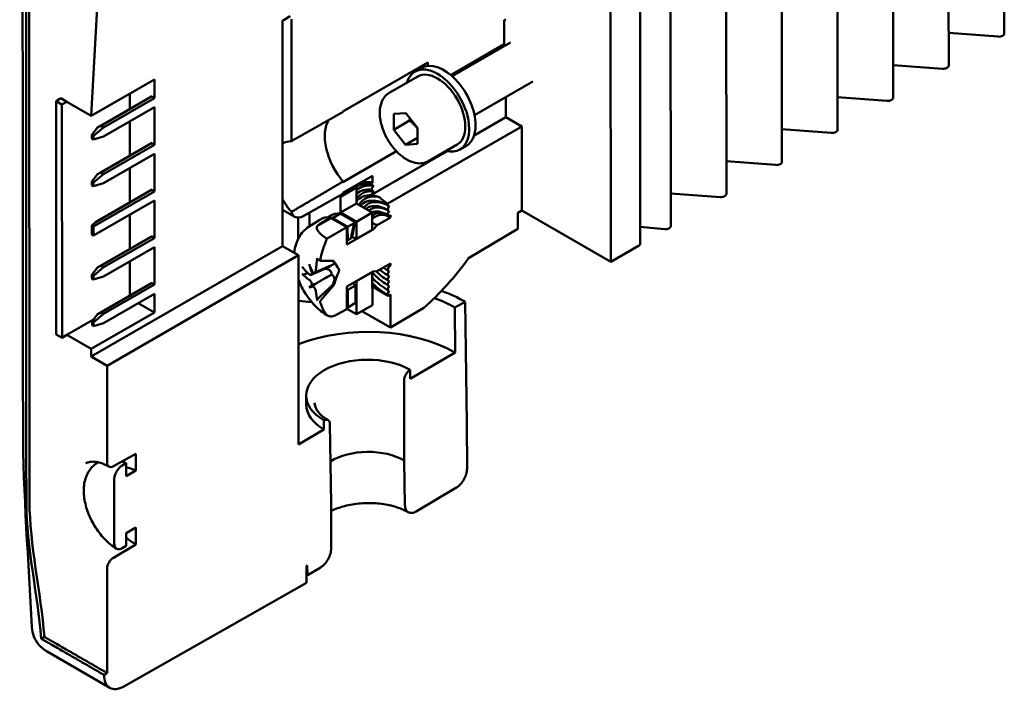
# Model space of a CAD drawing. Header units: millimetres. Extents: x -1 to 364, y 0 to 224.
# Tile 2 of 9: x 53 to 119, y 109 to 154. Entities that reach past the tile are written whole.
import ezdxf

# ---------------------------------------------------------------- set-up
doc = ezdxf.new("R2010")
doc.units = ezdxf.units.MM
doc.layers.add('Arêtes visibles(ISO)', color=7, linetype='Continuous', lineweight=50)

msp = doc.modelspace()

# ---------------------------------------------------------------- linework, layer by layer
at = {"layer": 'Arêtes visibles(ISO)'}
for p, q in [((118.974, 152.764), (118.94, 201.797)), ((115.262, 150.623), (115.228, 199.656)), ((111.55, 148.482), (111.515, 197.515)), ((107.837, 146.34), (107.803, 195.373)), ((104.125, 144.199), (104.091, 193.232)), ((100.413, 142.058), (100.379, 191.091)), ((96.704, 139.918), (96.67, 188.951)), ((94.628, 187.776), (94.662, 138.743)), ((92.662, 186.553), (92.696, 137.519)), ((58.891, 163.362), (58.001, 147.271)), ((70.883, 153.686), (71.294, 153.923)), ((70.782, 138.575), (70.782, 153.633)), ((71.366, 153.728), (71.366, 145.579)), ((85.579, 153.644), (85.691, 153.709)), ((85.579, 152.051), (85.579, 153.644)), ((115.26, 152.803), (118.56, 152.554)), ((82.01, 149.992), (85.579, 152.051)), ((82.097, 149.917), (86, 152.168)), ((74.813, 147.561), (80.487, 150.834)), ((80.487, 150.834), (80.487, 150.602)), ((111.548, 150.662), (114.848, 150.413)), ((80.048, 150.467), (79.623, 150.222)), ((58.001, 147.271), (62.218, 149.703)), ((62.218, 149.703), (62.218, 148.453)), ((77.901, 148.796), (79.811, 149.897)), ((83.596, 147.318), (87.499, 149.57)), ((60.582, 147.733), (60.581, 148.759)), ((55.658, 148.254), (55.976, 148.438)), ((55.669, 132.686), (55.658, 148.254)), ((56.045, 148.031), (55.658, 148.254)), ((56.363, 148.215), (55.976, 148.438)), ((56.363, 148.215), (56.045, 148.031)), ((56.056, 132.463), (56.045, 148.031)), ((56.363, 148.215), (58.001, 147.271)), ((61.984, 148.542), (58.424, 146.488)), ((62.033, 148.56), (58.639, 146.602)), ((62.218, 148.453), (58.823, 146.496)), ((62.033, 148.56), (62.218, 148.453)), ((85.691, 147.174), (85.691, 148.527)), ((107.836, 148.521), (111.135, 148.272)), ((58.823, 145.883), (62.218, 147.841)), ((62.218, 147.841), (62.218, 145.341)), ((74.813, 147.529), (74.813, 147.561)), ((78.202, 146.338), (78.209, 147.395)), ((78.209, 147.395), (79.009, 147.456)), ((79.009, 147.456), (79.8, 146.462)), ((60.584, 144.619), (60.582, 146.897)), ((79.262, 146.95), (78.202, 146.338)), ((83.564, 145.947), (85.691, 147.174)), ((86.747, 146.566), (85.691, 147.174)), ((58.422, 146.487), (58.046, 145.996)), ((58.046, 145.996), (58.046, 145.75)), ((58.046, 145.996), (58.161, 145.929)), ((58.823, 146.496), (58.161, 145.929)), ((58.639, 146.602), (58.823, 146.496)), ((77.807, 141.409), (86.747, 146.566)), ((78.993, 145.343), (78.202, 146.338)), ((79.8, 146.462), (79.792, 145.405)), ((86.75, 140.943), (86.747, 146.566)), ((104.123, 146.379), (107.423, 146.131)), ((58.046, 145.75), (58.161, 145.684)), ((58.161, 145.929), (58.161, 145.684)), ((58.161, 145.684), (58.823, 145.883)), ((61.986, 145.428), (58.426, 143.375)), ((62.035, 145.446), (58.641, 143.488)), ((62.218, 145.341), (58.823, 143.383)), ((62.035, 145.446), (62.218, 145.341)), ((79.795, 145.806), (78.993, 145.343)), ((79.792, 145.405), (78.993, 145.343)), ((80.525, 144.248), (82.434, 145.349)), ((58.823, 142.771), (62.218, 144.728)), ((62.218, 144.728), (62.218, 142.229)), ((78.38, 144.909), (74.813, 142.851)), ((76.709, 141.993), (81.774, 144.915)), ((83.045, 145.269), (82.621, 145.025)), ((100.411, 144.238), (103.711, 143.989)), ((58.424, 143.374), (58.048, 142.882)), ((58.823, 143.383), (58.161, 142.817)), ((58.641, 143.488), (58.823, 143.383)), ((60.586, 141.506), (60.584, 143.786)), ((58.048, 142.882), (58.048, 142.637)), ((58.048, 142.882), (58.161, 142.817)), ((58.161, 142.817), (58.161, 142.572)), ((58.161, 142.572), (58.823, 142.771)), ((74.813, 142.134), (76.775, 143.266)), ((74.813, 142.851), (74.813, 142.883)), ((76.775, 143.266), (76.775, 142.824)), ((58.048, 142.637), (58.161, 142.572)), ((62.218, 142.229), (58.161, 139.889)), ((62.037, 142.333), (58.271, 140.16)), ((61.988, 142.315), (58.425, 140.26)), ((62.037, 142.333), (62.218, 142.229)), ((72.147, 140.578), (74.813, 142.062)), ((75.714, 142.478), (74.654, 141.866)), ((74.813, 142.062), (74.813, 142.134)), ((75.562, 142.566), (75.714, 142.478)), ((75.714, 141.42), (75.714, 142.478)), ((96.702, 142.097), (99.998, 141.848)), ((58.161, 139.276), (62.218, 141.616)), ((62.218, 141.616), (62.218, 139.116)), ((74.559, 141.92), (74.654, 141.866)), ((74.654, 141.866), (74.654, 140.808)), ((74.654, 140.808), (75.714, 141.42)), ((76.77, 140.812), (75.714, 141.42)), ((77.807, 141.409), (77.76, 141.329)), ((71.599, 140.53), (70.782, 141.001)), ((72.588, 139.906), (72.588, 140.823)), ((74.637, 140.757), (74.106, 140.451)), ((75.602, 140.201), (74.637, 140.757)), ((74.654, 140.808), (75.71, 140.2)), ((75.71, 140.2), (76.77, 140.812)), ((76.771, 139.663), (76.77, 140.812)), ((77.76, 141.329), (77.902, 141.247)), ((77.902, 141.247), (77.761, 141.001)), ((77.761, 141.001), (77.902, 140.919)), ((77.902, 140.919), (77.761, 140.674)), ((86.479, 140.787), (86.75, 140.943)), ((86.48, 139.732), (86.479, 140.787)), ((86.75, 140.943), (92.696, 137.519)), ((58.271, 140.16), (58.05, 139.952)), ((60.588, 138.392), (60.587, 140.675)), ((71.82, 139.06), (71.819, 140.478)), ((72.558, 139.887), (73.258, 140.331)), ((73.073, 139.896), (74.017, 140.441)), ((73.802, 140.516), (73.941, 140.596)), ((74.017, 140.441), (74.017, 140.523)), ((75.073, 139.833), (74.017, 140.441)), ((74.106, 140.451), (75.126, 139.863)), ((75.126, 139.863), (75.563, 140.115)), ((75.348, 139.088), (75.563, 140.115)), ((75.602, 140.201), (75.475, 139.357)), ((75.563, 140.115), (75.602, 140.201)), ((75.71, 140.2), (75.711, 139.052)), ((76.771, 140.411), (77.061, 140.578)), ((77.991, 140.49), (77.089, 139.97)), ((77.761, 140.674), (77.903, 140.592)), ((77.903, 140.592), (77.991, 140.643)), ((77.991, 140.643), (77.991, 140.49)), ((58.05, 139.952), (58.161, 139.889)), ((58.05, 139.339), (58.05, 139.952)), ((58.161, 139.889), (58.161, 139.276)), ((73.754, 139.072), (75.073, 139.833)), ((75.074, 138.675), (75.073, 139.833)), ((76.829, 139.687), (75.074, 138.675)), ((75.126, 139.863), (75.127, 138.96)), ((75.711, 139.052), (76.771, 139.663)), ((77.089, 139.97), (76.829, 139.687)), ((83.206, 137.778), (86.48, 139.732)), ((94.661, 139.869), (96.28, 139.711)), ((58.161, 139.276), (58.05, 139.339)), ((61.99, 139.201), (58.43, 137.148)), ((62.039, 139.219), (58.645, 137.261)), ((62.218, 139.116), (58.823, 137.159)), ((62.039, 139.219), (62.218, 139.116)), ((75.127, 138.96), (75.348, 139.088)), ((58.001, 131.203), (70.782, 138.575)), ((58.823, 136.546), (62.218, 138.504)), ((62.218, 138.504), (62.218, 136.004)), ((71.838, 137.967), (70.782, 138.575)), ((92.696, 137.519), (94.552, 138.59)), ((59.057, 130.595), (71.838, 137.967)), ((60.59, 135.279), (60.589, 137.564)), ((71.847, 125.34), (71.838, 137.967)), ((73.341, 137.584), (74.188, 137.584)), ((77.091, 136.905), (77.993, 137.425)), ((77.993, 137.425), (77.993, 137.272)), ((58.052, 136.655), (58.429, 137.147)), ((58.823, 137.159), (58.161, 136.592)), ((58.645, 137.261), (58.823, 137.159)), ((72.682, 136.659), (73.953, 137.221)), ((72.931, 136.803), (74.212, 137.37)), ((75.076, 135.875), (76.831, 136.888)), ((76.773, 136.844), (75.713, 136.232)), ((76.775, 134.638), (76.773, 136.844)), ((76.831, 136.888), (77.091, 136.905)), ((77.905, 137.221), (77.763, 136.976)), ((77.763, 136.976), (77.905, 136.894)), ((77.905, 136.894), (77.764, 136.648)), ((77.993, 137.272), (77.905, 137.221)), ((58.161, 136.592), (58.052, 136.655)), ((58.052, 136.41), (58.052, 136.655)), ((58.052, 136.41), (58.161, 136.347)), ((58.161, 136.592), (58.161, 136.347)), ((58.161, 136.347), (58.823, 136.546)), ((62.041, 136.105), (58.647, 134.148)), ((62.041, 136.105), (62.218, 136.004)), ((75.713, 136.232), (75.714, 134.026)), ((77.764, 136.648), (77.905, 136.566)), ((77.905, 136.566), (77.764, 136.321)), ((77.764, 136.321), (77.906, 136.239)), ((77.906, 136.239), (77.764, 135.993)), ((61.993, 136.087), (58.433, 134.034)), ((62.218, 136.004), (58.823, 134.046)), ((72.552, 135.811), (72.983, 136.06)), ((74.189, 135.943), (73.343, 134.967)), ((75.077, 134.364), (75.076, 135.875)), ((75.66, 135.957), (75.129, 135.651)), ((75.129, 135.651), (75.13, 134.486)), ((75.66, 134.792), (75.66, 135.957)), ((77.835, 135.258), (76.774, 135.869)), ((77.764, 135.993), (77.906, 135.911)), ((77.906, 135.911), (77.764, 135.666)), ((77.764, 135.666), (77.906, 135.584)), ((77.764, 135.666), (77.906, 135.584)), ((77.906, 135.584), (77.764, 135.338)), ((58.823, 133.434), (62.218, 135.391)), ((62.218, 135.391), (62.218, 134.141)), ((72.724, 134.844), (71.841, 134.917)), ((75.13, 134.486), (75.66, 134.792)), ((77.764, 135.339), (77.834, 135.298)), ((77.764, 135.338), (77.835, 135.297)), ((77.835, 135.258), (77.994, 135.35)), ((77.835, 135.297), (77.835, 135.258)), ((77.994, 135.35), (77.996, 133.135)), ((82.963, 134.867), (82.292, 134.473)), ((83.093, 126.728), (82.963, 134.867)), ((62.218, 134.141), (58.001, 131.71)), ((58.647, 134.148), (58.823, 134.046)), ((62.218, 134.141), (61.133, 134.766)), ((74.36, 133.979), (75.077, 134.364)), ((75.714, 134.026), (75.077, 134.393)), ((75.714, 134.026), (76.775, 134.638)), ((77.996, 133.135), (76.081, 134.237)), ((77.996, 133.135), (80.211, 134.457)), ((82.292, 134.473), (82.294, 131.471)), ((58.156, 133.674), (56.374, 132.647)), ((58.431, 134.033), (58.054, 133.541)), ((58.054, 133.541), (58.161, 133.48)), ((58.054, 133.541), (58.054, 133.296)), ((58.823, 134.046), (58.161, 133.48)), ((58.161, 133.48), (58.161, 133.235)), ((58.054, 133.296), (58.161, 133.235)), ((58.161, 133.235), (58.823, 133.434)), ((56.056, 132.463), (55.669, 132.686)), ((56.374, 132.647), (56.056, 132.463)), ((58.001, 131.71), (56.374, 132.647)), ((58.001, 131.71), (58.001, 131.203)), ((58.001, 131.203), (59.057, 130.595)), ((82.294, 131.471), (79.299, 129.714)), ((59.057, 130.595), (59.062, 124.132)), ((79.299, 129.714), (79.289, 130.321)), ((78.9, 129.608), (78.904, 124.27)), ((72.36, 128.613), (72.358, 128.002)), ((73.544, 126.949), (73.544, 126.336)), ((73.544, 126.336), (71.847, 125.34)), ((74.025, 121.406), (73.941, 126.697)), ((83.095, 123.717), (83.093, 126.728)), ((59.479, 123.882), (60.971, 124.713)), ((60.971, 124.713), (60.972, 123.591)), ((78.904, 124.27), (78.951, 121.285)), ((58.415, 124.105), (58.484, 124.145)), ((60.335, 124.082), (60.07, 123.93)), ((60.336, 123.224), (60.335, 124.082)), ((59.54, 123.011), (59.543, 118.72)), ((60.972, 123.591), (60.336, 123.224)), ((79.701, 120.874), (82.36, 122.435)), ((74.027, 118.395), (74.025, 121.406)), ((60.338, 119.424), (60.975, 119.791)), ((60.975, 119.791), (60.976, 118.67)), ((60.339, 118.566), (60.338, 119.424)), ((60.976, 118.67), (59.483, 117.779)), ((60.074, 118.413), (60.339, 118.566)), ((59.067, 117.048), (59.072, 110.078)), ((72.383, 117.234), (72.432, 117.262)), ((72.384, 116.1), (72.383, 117.234)), ((72.432, 117.262), (72.442, 116.614)), ((72.442, 116.614), (73.292, 117.113)), ((72.384, 116.648), (72.442, 116.614)), ((60.175, 109.181), (72.384, 116.1)), ((54.662, 112.373), (54.874, 112.495)), ((59.25, 109.095), (55.052, 111.513))]:
    msp.add_line(p, q, dxfattribs=at)
for centre, major_axis, ratio, start_param, end_param in [((70.883, 155.108), (0.87, 1.508), 0.577629, 3.844425, 3.925902), ((118.608, 152.764), (0.367, 0), 0.576327, 4.581088, 6.283185), ((86.638, 150.805), (-0.843, 1.462), 0.57763, 0.307237, 0.475882), ((81.122, 147.623), (-1.499, 2.599), 0.57763, 3.141593, 6.788546), ((81.546, 147.868), (-1.499, 2.599), 0.57763, 3.927716, 6.283185), ((114.895, 150.623), (0.367, 0), 0.576327, 4.581088, 6.283185), ((81.546, 147.868), (-1.623, 2.814), 0.57763, 0.305491, 0.424905), ((81.122, 147.623), (-1.312, 2.274), 0.57763, 3.141593, 6.283185), ((62.209, 148.152), (-0.225, 0.39), 0.57763, 6.085003, 6.283185), ((111.183, 148.481), (0.367, 0), 0.576327, 4.581088, 6.283185), ((75.872, 144.595), (-1.606, 2.784), 0.57763, 0.289953, 1.872122), ((81.546, 147.868), (1.499, -2.599), 0.57763, 0, 0.786124), ((57.71, 145.557), (1.345, 1.116), 0.197439, 0.658925, 0.858638), ((107.471, 146.34), (0.367, 0), 0.576327, 4.581088, 6.283185), ((62.211, 145.038), (-0.225, 0.39), 0.57763, 6.085003, 6.283185), ((72.425, 142.607), (-1.627, 2.821), 0.57763, 5.976441, 6.292678), ((81.122, 147.623), (1.499, -2.599), 0.57763, 5.777825, 6.283185), ((103.758, 144.199), (0.367, 0), 0.576327, 4.581088, 6.283185), ((57.712, 142.443), (1.345, 1.116), 0.197439, 0.658925, 0.858638), ((77.768, 138.821), (-2.131, 3.695), 0.57763, 5.858913, 6.280815), ((77.839, 138.862), (-2.182, 3.782), 0.57763, 5.850281, 6.186914), ((62.213, 141.925), (-0.225, 0.39), 0.57763, 6.085003, 6.283185), ((77.91, 138.903), (-2.031, 3.522), 0.57763, 5.877548, 6.367374), ((77.768, 138.821), (-1.931, 3.348), 0.57763, 5.898276, 6.348607), ((77.91, 138.903), (-1.831, 3.175), 0.57763, 5.921486, 6.508954), ((100.046, 142.058), (0.367, 0), 0.576327, 4.581088, 6.283185), ((72.425, 142.607), (-1.627, 2.821), 0.57763, 1.562755, 1.741347), ((77.768, 138.821), (-1.731, 3.001), 0.57763, 5.942612, 6.492532), ((77.91, 138.903), (-1.631, 2.828), 0.57763, 5.787444, 6.581156), ((77.768, 138.821), (-1.531, 2.654), 0.57763, 5.502098, 6.468899), ((77.91, 138.903), (-1.431, 2.481), 0.57763, 5.502293, 6.50511), ((72.161, 141.505), (0.562, 0.975), 0.577629, 2.564008, 3.908811), ((75.665, 137.608), (-1.724, 2.989), 0.57763, 5.933501, 6.283185), ((77.768, 138.821), (-1.331, 2.307), 0.57763, 5.502517, 6.361567), ((77.91, 138.903), (-1.231, 2.134), 0.57763, 5.502777, 6.398169), ((77.768, 138.821), (-1.131, 1.96), 0.57763, 5.503083, 6.197598), ((77.91, 138.903), (-1.031, 1.787), 0.57763, 5.503449, 6.394928), ((77.998, 138.954), (-1.031, 1.787), 0.57763, 0.042781, 0.215569), ((77.998, 138.954), (-0.937, 1.624), 0.57763, 5.503862, 6.283185), ((57.714, 139.33), (0.99, 1), 0.187295, 0.600266, 0.798449), ((75.081, 137.271), (-1.78, 3.086), 0.57763, 5.934489, 6.307898), ((75.134, 137.302), (-1.724, 2.989), 0.57763, 5.933501, 5.974038), ((77.096, 138.434), (0.937, -1.624), 0.57763, 2.36227, 2.604974), ((76.836, 138.284), (0.856, -1.484), 0.57763, 2.3627, 2.410602), ((96.341, 139.918), (0.363, 0), 0.576327, 4.544148, 6.283185), ((62.215, 138.811), (-0.225, 0.39), 0.57763, 6.085003, 6.283185), ((77.356, 138.59), (-2.994, -5.199), 0.578093, 4.990345, 5.200927), ((75.134, 137.302), (1.012, -1.754), 0.57763, 2.361933, 2.399011), ((74.951, 137.196), (-1.044, -2.921), 0.107385, 3.918925, 4.046946), ((75.718, 137.639), (0.862, -1.494), 0.57763, 2.362665, 2.626651), ((94.287, 138.743), (0.375, 0), 0.576327, 5.497386, 6.283185), ((77.604, 138.45), (-2.949, -5.212), 0.678303, 5.200408, 5.350321), ((77.824, 143.623), (6.651, 11.55), 0.578093, 4.181078, 4.532841), ((57.716, 136.216), (1.345, 1.116), 0.197439, 0.658925, 0.858638), ((77.313, 138.281), (-5.914, 0.939), 0.576031, 0.584799, 0.734712), ((76.823, 138.205), (3.431, -4.834), 0.701734, 4.404742, 4.507818), ((77.733, 138.733), (-2.167, 5.518), 0.902506, 1.464472, 1.567547), ((72.219, 136.676), (-0.926, -0.519), 0.166475, 2.080723, 2.155805), ((76.778, 138.25), (0.862, -1.494), 0.57763, 5.48724, 5.494377), ((77.768, 138.821), (-1.731, 3.001), 0.57763, 1.938774, 2.355265), ((77.768, 138.821), (-1.531, 2.654), 0.57763, 2.005929, 2.354944), ((77.768, 138.821), (-1.331, 2.307), 0.57763, 2.090101, 2.354525), ((77.768, 138.821), (-1.131, 1.96), 0.57763, 2.194625, 2.353959), ((77.91, 138.903), (1.031, -1.787), 0.57763, 5.408038, 5.495186), ((77.998, 138.954), (-1.031, 1.787), 0.57763, 2.266445, 2.353593), ((62.217, 135.698), (-0.225, 0.39), 0.57763, 6.085003, 6.283185), ((77.313, 138.895), (5.914, 0.94), 0.567016, 3.545327, 3.695241), ((75.718, 137.639), (-0.862, 1.494), 0.57763, 2.345647, 2.352785), ((77.768, 138.821), (-1.931, 3.348), 0.57763, 1.984481, 2.35552), ((77.768, 138.821), (-2.131, 3.695), 0.57763, 2.021005, 2.355727), ((77.734, 137.751), (-5.416, -2.41), 0.154948, 5.808082, 5.911158), ((76.823, 139.327), (-4.792, -3.49), 0.152493, 0.372294, 0.475369), ((72.219, 135.791), (0.93, 0.304), 0.033654, 0.596746, 0.956882), ((72.368, 135.534), (-0.728, -0.652), 0.033143, 2.184874, 2.54501), ((77.604, 138.391), (-3.764, -4.657), 0.568935, 5.728449, 5.878363), ((74.195, 136.76), (-0.502, 0.87), 0.57763, 2.250858, 2.349238), ((75.134, 137.302), (-1.012, 1.754), 0.57763, 2.316438, 2.353516), ((75.665, 137.608), (1.012, -1.754), 0.57763, 5.350854, 5.495109), ((76.403, 131.01), (-9.287, -0.077), 0.581346, 3.923117, 4.140575), ((77.356, 138.59), (-2.994, -5.199), 0.578093, 5.792389, 6.002971), ((76.403, 131.01), (-8.337, -0.069), 0.581346, 3.923221, 4.135622), ((57.719, 133.103), (1.345, 1.116), 0.197439, 0.658925, 0.858638), ((75.134, 137.302), (1.724, -2.989), 0.57763, 5.475088, 5.496847), ((76.427, 128.021), (8.305, 0.069), 0.581346, 0.781632, 2.150767), ((76.422, 128.632), (-4.063, -0.034), 0.581346, 3.924296, 7.061693), ((76.427, 128.021), (-4.069, -0.034), 0.581346, 6.27695, 7.061697), ((76.47, 122.835), (-3.45, -0.029), 0.581346, 3.924667, 5.513948), ((60.343, 121.321), (-1.731, 2.898), 0.587629, 5.492812, 5.601759), ((60.98, 121.688), (-1.162, 2.014), 0.57763, 5.502983, 5.901184), ((60.98, 121.688), (1.847, -3.203), 0.57763, 5.250829, 5.497013)]:
    msp.add_ellipse(centre, major_axis=major_axis, ratio=ratio, start_param=start_param, end_param=end_param, dxfattribs=at)
for points, knots in [([(54.033, 113.16), (53.83, 117.518), (53.45, 122.059), (53.442, 133.812), (53.437, 141.125), (53.425, 157.979), (53.225, 167.896), (53.973, 177.117)], [0, 0, 0, 0, 2.173032, 2.173032, 5.752796, 5.752796, 10.422169, 10.422169, 10.422169, 10.422169]), ([(54.662, 112.373), (54.429, 115.326), (53.672, 118.581), (53.667, 124.922), (53.665, 128.443), (53.661, 134.389), (53.659, 136.815), (53.656, 140.757), (53.655, 142.274), (53.652, 146.822), (53.65, 149.855), (53.646, 155.957), (53.644, 159.026), (53.641, 163.445), (53.64, 164.794), (53.639, 166.142)], [-4.330181, -4.330181, -4.330181, -4.330181, -2.949646, -2.949646, -1.226563, -1.226563, -0.039099, -0.039099, 0.703066, 0.703066, 2.187396, 2.187396, 3.689783, 3.689783, 4.35, 4.35, 4.35, 4.35]), ([(53.851, 166.02), (53.852, 164.753), (53.853, 163.486), (53.856, 159.149), (53.858, 156.079), (53.862, 149.977), (53.864, 146.945), (53.867, 142.396), (53.868, 140.88), (53.871, 136.937), (53.873, 134.511), (53.877, 128.565), (53.879, 125.045), (53.884, 118.704), (54.642, 115.448), (54.874, 112.495)], [-4.31009, -4.31009, -4.31009, -4.31009, -3.689783, -3.689783, -2.187396, -2.187396, -0.703066, -0.703066, 0.039099, 0.039099, 1.226563, 1.226563, 2.949646, 2.949646, 4.330181, 4.330181, 4.330181, 4.330181]), ([(80.525, 144.248), (80.383, 144.166), (80.222, 144.118), (79.876, 144.088), (79.69, 144.112), (79.295, 144.232), (79.087, 144.337), (78.71, 144.595), (78.54, 144.742), (78.352, 144.938), (78.325, 144.968), (78.116, 145.201), (77.95, 145.428), (77.666, 145.911), (77.548, 146.166), (77.37, 146.68), (77.31, 146.94), (77.258, 147.444), (77.265, 147.687), (77.358, 148.128), (77.441, 148.328), (77.656, 148.617), (77.77, 148.72), (77.901, 148.796)], [1.824963, 1.824963, 1.824963, 1.824963, 2.088874, 2.088874, 2.376838, 2.376838, 2.704768, 2.704768, 2.99365, 2.99365, 3.044365, 3.044365, 3.381346, 3.381346, 3.716659, 3.716659, 4.053377, 4.053377, 4.392922, 4.392922, 4.722721, 4.722721, 4.966555, 4.966555, 4.966555, 4.966555]), ([(71.383, 140.866), (71.345, 140.904), (71.308, 140.943), (71.21, 141.052), (71.15, 141.125), (71.095, 141.202)], [2.3608565, 2.3608565, 2.3608565, 2.3608565, 2.38253362, 2.38253362, 2.42057248, 2.42057248, 2.42057248, 2.42057248]), ([(71.561, 138.126), (71.58, 138.327), (71.619, 138.529), (71.779, 139.018), (71.932, 139.305), (72.273, 139.677), (72.409, 139.792), (72.558, 139.887)], [6.3866956, 6.3866956, 6.3866956, 6.3866956, 6.5914303, 6.5914303, 6.8900909, 6.8900909, 7.0454005, 7.0454005, 7.0454005, 7.0454005]), ([(73.073, 139.896), (73.069, 139.882), (73.066, 139.867), (73.058, 139.786), (73.08, 139.706), (73.219, 139.434), (73.488, 139.226), (73.754, 139.072)], [0.8190627, 0.8190627, 0.8190627, 0.8190627, 0.8285482, 0.8285482, 0.875297, 0.875297, 1.0257172, 1.0257172, 1.0257172, 1.0257172]), ([(73.139, 137.675), (73.136, 137.676), (73.134, 137.677), (73.122, 137.683), (73.113, 137.693), (73.102, 137.712), (73.098, 137.726), (73.096, 137.749), (73.097, 137.761), (73.099, 137.773)], [0.06000517, 0.06000517, 0.06000517, 0.06000517, 0.06162651, 0.06162651, 0.06776774, 0.06776774, 0.07392503, 0.07392503, 0.07853581, 0.07853581, 0.07853581, 0.07853581]), ([(73.139, 137.675), (73.151, 137.67), (73.162, 137.666), (73.186, 137.656), (73.198, 137.65), (73.222, 137.64), (73.234, 137.634), (73.258, 137.622), (73.27, 137.616), (73.294, 137.603), (73.306, 137.596), (73.318, 137.589)], [1.4021429, 1.4021429, 1.4021429, 1.4021429, 1.4348241, 1.4348241, 1.4675053, 1.4675053, 1.5001866, 1.5001866, 1.5328678, 1.5328678, 1.565549, 1.565549, 1.565549, 1.565549]), ([(73.296, 137.678), (73.294, 137.667), (73.292, 137.656), (73.292, 137.634), (73.295, 137.621), (73.303, 137.602), (73.31, 137.594), (73.324, 137.586), (73.333, 137.584), (73.341, 137.584)], [0.01998892, 0.01998892, 0.01998892, 0.01998892, 0.02458412, 0.02458412, 0.03073022, 0.03073022, 0.03687628, 0.03687628, 0.04189594, 0.04189594, 0.04189594, 0.04189594]), ([(74.182, 137.532), (74.185, 137.528), (74.187, 137.525), (74.206, 137.499), (74.22, 137.476), (74.237, 137.435), (74.241, 137.418), (74.238, 137.393), (74.232, 137.382), (74.218, 137.373), (74.215, 137.371), (74.212, 137.37)], [0.2084182, 0.2084182, 0.2084182, 0.2084182, 0.21081033, 0.21081033, 0.2270141, 0.2270141, 0.24321787, 0.24321787, 0.25700514, 0.25700514, 0.26032663, 0.26032663, 0.26032663, 0.26032663]), ([(72.746, 136.795), (72.746, 136.79), (72.746, 136.785), (72.743, 136.754), (72.738, 136.728), (72.718, 136.687), (72.705, 136.672), (72.675, 136.654), (72.657, 136.651), (72.617, 136.657), (72.597, 136.667), (72.572, 136.685), (72.567, 136.689), (72.562, 136.694)], [0.02354357, 0.02354357, 0.02354357, 0.02354357, 0.0258252, 0.0258252, 0.03851169, 0.03851169, 0.05119818, 0.05119818, 0.06396747, 0.06396747, 0.07673675, 0.07673675, 0.08003868, 0.08003868, 0.08003868, 0.08003868]), ([(73.008, 136.953), (73.007, 136.924), (73.001, 136.895), (72.981, 136.848), (72.967, 136.828), (72.936, 136.804), (72.916, 136.796), (72.875, 136.795), (72.852, 136.801), (72.823, 136.817), (72.814, 136.822), (72.805, 136.829)], [0, 0, 0, 0, 0.01285996, 0.01285996, 0.02571992, 0.02571992, 0.03841194, 0.03841194, 0.05110395, 0.05110395, 0.05644229, 0.05644229, 0.05644229, 0.05644229]), ([(73.634, 137.07), (73.639, 137.069), (73.645, 137.069), (73.69, 137.064), (73.732, 137.056), (73.814, 137.029), (73.854, 137.01), (73.917, 136.97), (73.947, 136.946), (73.996, 136.892), (74.015, 136.86), (74.039, 136.797), (74.046, 136.762), (74.046, 136.707), (74.044, 136.688), (74.04, 136.67)], [0.2084182, 0.2084182, 0.2084182, 0.2084182, 0.21081033, 0.21081033, 0.2270141, 0.2270141, 0.24321787, 0.24321787, 0.25700514, 0.25700514, 0.27079242, 0.27079242, 0.28457969, 0.28457969, 0.29197487, 0.29197487, 0.29197487, 0.29197487]), ([(74.036, 137.292), (74.033, 137.287), (74.03, 137.282), (74.015, 137.26), (73.996, 137.243), (73.965, 137.227), (73.959, 137.224), (73.953, 137.221)], [-0.06373197, -0.06373197, -0.06373197, -0.06373197, -0.05998209, -0.05998209, -0.04619482, -0.04619482, -0.0429694, -0.0429694, -0.0429694, -0.0429694]), ([(73.789, 133.936), (73.477, 134.117), (73.194, 134.346), (72.676, 134.877), (72.442, 135.182), (72.085, 135.773), (71.949, 136.051), (71.84, 136.337)], [4.715072, 4.715072, 4.715072, 4.715072, 5.083459, 5.083459, 5.463263, 5.463263, 5.769231, 5.769231, 5.769231, 5.769231]), ([(72.232, 136.696), (72.22, 136.692), (72.205, 136.689), (72.178, 136.686), (72.16, 136.686), (72.132, 136.69), (72.116, 136.694), (72.097, 136.703), (72.089, 136.708), (72.084, 136.713)], [0.05659998, 0.05659998, 0.05659998, 0.05659998, 0.06162651, 0.06162651, 0.06776774, 0.06776774, 0.07392503, 0.07392503, 0.07853581, 0.07853581, 0.07853581, 0.07853581]), ([(72.562, 136.332), (72.582, 136.32), (72.603, 136.301), (72.643, 136.255), (72.663, 136.228), (72.695, 136.173), (72.71, 136.142), (72.732, 136.08), (72.74, 136.05), (72.745, 136.013), (72.746, 136.002), (72.747, 135.991)], [0, 0, 0, 0, 0.01285996, 0.01285996, 0.02571992, 0.02571992, 0.03841194, 0.03841194, 0.05110395, 0.05110395, 0.05644229, 0.05644229, 0.05644229, 0.05644229]), ([(72.983, 136.06), (73.096, 136.125), (73.215, 136.194), (73.559, 136.393), (73.799, 136.531), (74.04, 136.67)], [-3.6471527, -3.6471527, -3.6471527, -3.6471527, -3.593638, -3.593638, -3.4681207, -3.4681207, -3.4681207, -3.4681207]), ([(74.04, 136.67), (74.058, 136.664), (74.075, 136.656), (74.123, 136.629), (74.15, 136.606), (74.193, 136.553), (74.21, 136.521), (74.233, 136.451), (74.238, 136.414), (74.242, 136.339), (74.238, 136.295), (74.221, 136.21), (74.207, 136.169), (74.191, 136.134)], [-0.08116454, -0.08116454, -0.08116454, -0.08116454, -0.07376936, -0.07376936, -0.05998209, -0.05998209, -0.04619482, -0.04619482, -0.03240754, -0.03240754, -0.01620377, -0.01620377, 0, 0, 0, 0]), ([(72.805, 135.89), (72.809, 135.888), (72.813, 135.885), (72.837, 135.869), (72.86, 135.849), (72.903, 135.802), (72.923, 135.774), (72.957, 135.72), (72.973, 135.69), (72.996, 135.631), (73.004, 135.603), (73.008, 135.572), (73.009, 135.566), (73.009, 135.56)], [0.02354194, 0.02354194, 0.02354194, 0.02354194, 0.02575103, 0.02575103, 0.0384746, 0.0384746, 0.05119816, 0.05119816, 0.06396744, 0.06396744, 0.07673673, 0.07673673, 0.08003865, 0.08003865, 0.08003865, 0.08003865]), ([(73.101, 134.953), (73.099, 134.961), (73.098, 134.971), (73.1, 134.992), (73.104, 135.007), (73.115, 135.033), (73.124, 135.049), (73.14, 135.071), (73.15, 135.082), (73.16, 135.091)], [0.02009358, 0.02009358, 0.02009358, 0.02009358, 0.02470436, 0.02470436, 0.03086166, 0.03086166, 0.03700288, 0.03700288, 0.04202941, 0.04202941, 0.04202941, 0.04202941]), ([(73.343, 134.967), (73.335, 134.957), (73.326, 134.946), (73.312, 134.921), (73.305, 134.905), (73.297, 134.877), (73.294, 134.86), (73.294, 134.838), (73.296, 134.829), (73.298, 134.82)], [0.05644059, 0.05644059, 0.05644059, 0.05644059, 0.06146024, 0.06146024, 0.06760631, 0.06760631, 0.0737524, 0.0737524, 0.0783476, 0.0783476, 0.0783476, 0.0783476]), ([(73.647, 134.072), (73.685, 134.014), (73.737, 133.967), (73.863, 133.894), (73.968, 133.873), (74.152, 133.891), (74.262, 133.926), (74.36, 133.979)], [0.7875371, 0.7875371, 0.7875371, 0.7875371, 0.829343, 0.829343, 0.8885816, 0.8885816, 0.9423205, 0.9423205, 0.9423205, 0.9423205]), ([(79.289, 130.321), (79.245, 130.291), (79.197, 130.25), (79.11, 130.157), (79.058, 130.086), (78.985, 129.957), (78.95, 129.877), (78.912, 129.743), (78.9, 129.667), (78.9, 129.608)], [0.1241971, 0.1241971, 0.1241971, 0.1241971, 0.1480965, 0.1480965, 0.1777158, 0.1777158, 0.207335, 0.207335, 0.236259, 0.236259, 0.236259, 0.236259]), ([(72.92, 128.107), (72.921, 128.038), (72.931, 127.968), (72.973, 127.823), (73.004, 127.748), (73.093, 127.593), (73.15, 127.513), (73.293, 127.352), (73.378, 127.271), (73.577, 127.113), (73.69, 127.036), (73.816, 126.964)], [0.7964257, 0.7964257, 0.7964257, 0.7964257, 0.9508365, 0.9508365, 1.1052473, 1.1052473, 1.2596581, 1.2596581, 1.4140689, 1.4140689, 1.5684797, 1.5684797, 1.5684797, 1.5684797]), ([(73.941, 126.697), (73.94, 126.756), (73.927, 126.818), (73.886, 126.905), (73.851, 126.944), (73.776, 126.986), (73.724, 126.996), (73.636, 126.986), (73.588, 126.971), (73.544, 126.949)], [0.2376496, 0.2376496, 0.2376496, 0.2376496, 0.2665735, 0.2665735, 0.2961928, 0.2961928, 0.3258121, 0.3258121, 0.3497114, 0.3497114, 0.3497114, 0.3497114]), ([(59.696, 118.378), (59.409, 118.549), (59.131, 118.777), (58.634, 119.299), (58.407, 119.598), (58.03, 120.224), (57.872, 120.557), (57.639, 121.219), (57.56, 121.558), (57.489, 122.214), (57.499, 122.539), (57.624, 123.142), (57.744, 123.429), (58.055, 123.842), (58.224, 123.995), (58.415, 124.105)], [0, 0, 0, 0, 0.152899, 0.152899, 0.3014131, 0.3014131, 0.4454243, 0.4454243, 0.588555, 0.588555, 0.7353208, 0.7353208, 0.884356, 0.884356, 0.995544, 0.995544, 0.995544, 0.995544]), ([(59.187, 123.857), (59.053, 123.934), (58.922, 123.997), (58.67, 124.096), (58.549, 124.132), (58.324, 124.179), (58.219, 124.189), (58.027, 124.189), (57.94, 124.178), (57.782, 124.139), (57.711, 124.111), (57.645, 124.075)], [4.7145689, 4.7145689, 4.7145689, 4.7145689, 4.8684361, 4.8684361, 5.0223034, 5.0223034, 5.1761706, 5.1761706, 5.3300379, 5.3300379, 5.4839051, 5.4839051, 5.4839051, 5.4839051]), ([(59.062, 124.132), (59.062, 124.072), (59.074, 124.008), (59.114, 123.919), (59.149, 123.879), (59.223, 123.836), (59.276, 123.826), (59.37, 123.835), (59.428, 123.854), (59.479, 123.882)], [0.1184771, 0.1184771, 0.1184771, 0.1184771, 0.1480964, 0.1480964, 0.1777157, 0.1777157, 0.207335, 0.207335, 0.2355691, 0.2355691, 0.2355691, 0.2355691]), ([(60.07, 123.93), (60.035, 123.909), (59.999, 123.884), (59.929, 123.828), (59.895, 123.796), (59.799, 123.693), (59.741, 123.614), (59.644, 123.445), (59.606, 123.355), (59.554, 123.177), (59.54, 123.091), (59.54, 123.011)], [-0.1574887, -0.1574887, -0.1574887, -0.1574887, -0.1373382, -0.1373382, -0.1171876, -0.1171876, -0.078121, -0.078121, -0.0390589, -0.0390589, 0, 0, 0, 0]), ([(82.36, 122.435), (82.451, 122.489), (82.559, 122.577), (82.728, 122.757), (82.819, 122.881), (82.947, 123.106), (83.007, 123.247), (83.075, 123.48), (83.095, 123.613), (83.095, 123.717)], [0.6220045, 0.6220045, 0.6220045, 0.6220045, 0.6738382, 0.6738382, 0.7256719, 0.7256719, 0.7775056, 0.7775056, 0.8281225, 0.8281225, 0.8281225, 0.8281225]), ([(79.17, 120.818), (78.951, 120.944), (78.686, 121.06), (78.084, 121.253), (77.745, 121.328), (77.028, 121.422), (76.649, 121.439), (75.896, 121.409), (75.523, 121.362), (74.83, 121.213), (74.509, 121.111), (74.159, 120.959), (74.091, 120.927), (74.025, 120.895)], [4.714638, 4.714638, 4.714638, 4.714638, 4.987115, 4.987115, 5.26811, 5.26811, 5.555771, 5.555771, 5.84514, 5.84514, 6.130777, 6.130777, 6.203739, 6.203739, 6.203739, 6.203739]), ([(78.951, 121.285), (78.953, 121.182), (78.975, 121.074), (79.046, 120.922), (79.108, 120.853), (79.239, 120.78), (79.331, 120.763), (79.501, 120.782), (79.609, 120.821), (79.701, 120.874)], [0.4158866, 0.4158866, 0.4158866, 0.4158866, 0.4665036, 0.4665036, 0.5183373, 0.5183373, 0.5701711, 0.5701711, 0.6220049, 0.6220049, 0.6220049, 0.6220049]), ([(59.543, 118.72), (59.543, 118.679), (59.547, 118.64), (59.561, 118.568), (59.572, 118.535), (59.613, 118.447), (59.652, 118.403), (59.751, 118.347), (59.809, 118.337), (59.937, 118.35), (60.005, 118.374), (60.074, 118.413)], [-0.1574897, -0.1574897, -0.1574897, -0.1574897, -0.1373506, -0.1373506, -0.1172113, -0.1172113, -0.0781447, -0.0781447, -0.0390738, -0.0390738, 0, 0, 0, 0]), ([(73.292, 117.113), (73.383, 117.167), (73.491, 117.255), (73.659, 117.435), (73.75, 117.559), (73.879, 117.784), (73.939, 117.925), (74.007, 118.158), (74.027, 118.291), (74.027, 118.395)], [0.2073349, 0.2073349, 0.2073349, 0.2073349, 0.2591687, 0.2591687, 0.3110025, 0.3110025, 0.3628362, 0.3628362, 0.4134532, 0.4134532, 0.4134532, 0.4134532]), ([(59.483, 117.779), (59.433, 117.748), (59.375, 117.701), (59.28, 117.601), (59.228, 117.531), (59.154, 117.402), (59.119, 117.322), (59.079, 117.187), (59.067, 117.109), (59.067, 117.048)], [0.2383394, 0.2383394, 0.2383394, 0.2383394, 0.2665735, 0.2665735, 0.2961927, 0.2961927, 0.3258121, 0.3258121, 0.3554314, 0.3554314, 0.3554314, 0.3554314]), ([(55.052, 111.513), (54.852, 111.628), (54.669, 111.778), (54.373, 112.119), (54.255, 112.313), (54.092, 112.721), (54.044, 112.941), (54.033, 113.16)], [0, 0, 0, 0, 0.0925468, 0.0925468, 0.1811536, 0.1811536, 0.2689331, 0.2689331, 0.2689331, 0.2689331]), ([(54.874, 112.495), (54.901, 112.479), (54.928, 112.464), (55.021, 112.41), (55.085, 112.373), (55.28, 112.261), (55.41, 112.186), (55.799, 111.962), (56.059, 111.812), (56.549, 111.53), (56.779, 111.398), (57.238, 111.133), (57.468, 111.001), (57.928, 110.736), (58.158, 110.604), (58.616, 110.34), (58.844, 110.209), (59.072, 110.078)], [2.3270534, 2.3270534, 2.3270534, 2.3270534, 2.3424687, 2.3424687, 2.3791942, 2.3791942, 2.4526454, 2.4526454, 2.5995476, 2.5995476, 2.7296065, 2.7296065, 2.8596653, 2.8596653, 2.9897242, 2.9897242, 3.1186468, 3.1186468, 3.1186468, 3.1186468]), ([(58.86, 109.955), (58.632, 110.086), (58.404, 110.218), (57.946, 110.481), (57.716, 110.614), (57.256, 110.879), (57.026, 111.011), (56.566, 111.276), (56.337, 111.408), (55.847, 111.69), (55.587, 111.84), (55.198, 112.064), (55.068, 112.139), (54.873, 112.251), (54.808, 112.288), (54.716, 112.341), (54.689, 112.357), (54.662, 112.373)], [-3.1186468, -3.1186468, -3.1186468, -3.1186468, -2.9897242, -2.9897242, -2.8596653, -2.8596653, -2.7296065, -2.7296065, -2.5995476, -2.5995476, -2.4526454, -2.4526454, -2.3791942, -2.3791942, -2.3424687, -2.3424687, -2.3270534, -2.3270534, -2.3270534, -2.3270534]), ([(59.072, 110.078), (59.036, 110.057), (59.001, 110.037), (58.93, 109.996), (58.895, 109.976), (58.86, 109.955)], [-0.04, -0.04, -0.04, -0.04, -0.02, -0.02, 0, 0, 0, 0]), ([(58.86, 109.955), (58.86, 109.759), (58.893, 109.583), (59.02, 109.292), (59.114, 109.179), (59.355, 109.029), (59.503, 108.997), (59.827, 109.024), (60, 109.082), (60.175, 109.181)], [-0.3917551, -0.3917551, -0.3917551, -0.3917551, -0.2955491, -0.2955491, -0.1992243, -0.1992243, -0.0990352, -0.0990352, 0, 0, 0, 0])]:
    msp.add_open_spline(points, degree=3, knots=knots, dxfattribs=at)
for points, weights in [([(71.366, 145.579), (73.104, 146.562), (74.813, 147.529)], [1.00000001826, 1.0000275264, 1]), ([(79.293, 147.099), (79.28, 147.027), (79.262, 146.95)], [1.03108865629, 1.01753097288, 1]), ([(79.262, 146.95), (79.597, 146.683), (79.8, 146.4)], [1, 1.09272874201, 1.0742927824]), ([(74.813, 142.883), (73.112, 141.883), (71.383, 140.866)], [1, 1.00002738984, 1.0000002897]), ([(76.775, 142.824), (76.739, 142.759), (76.704, 142.696)], [1, 1.00007663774, 1]), ([(76.704, 142.696), (76.777, 142.648), (76.846, 142.602)], [1, 1.00033258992, 1]), ([(76.846, 142.602), (76.773, 142.469), (76.704, 142.344)], [1, 1.00037286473, 1]), ([(76.704, 142.344), (76.777, 142.294), (76.846, 142.247)], [1, 1.00042137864, 1]), ([(76.846, 142.247), (76.775, 142.116), (76.709, 141.993)], [1, 1.00046379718, 1.00003258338]), ([(76.709, 141.993), (76.712, 141.989), (76.715, 141.984)], [1.00012944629, 1.00006731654, 1]), ([(76.715, 141.984), (77.006, 141.917), (77.252, 141.839)], [1, 1.00346193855, 1]), ([(77.252, 141.839), (77.49, 141.593), (77.807, 141.409)], [1, 1.02129556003, 1.02149539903]), ([(74.017, 140.523), (73.656, 140.299), (73.3, 140.077)], [1, 1.00001523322, 1]), ([(74.144, 137.584), (74.164, 137.557), (74.182, 137.532)], [1.05536483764, 1.10212669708, 1.14872900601]), ([(72.232, 136.696), (72.359, 136.735), (72.477, 136.771)], [1.00324421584, 1.00728069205, 1.00992691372]), ([(73.614, 137.071), (73.624, 137.07), (73.634, 137.07)], [1.12559872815, 1.13716877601, 1.14872900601]), ([(74.183, 136.118), (74.154, 136.058), (74.119, 135.988)], [1.14872900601, 1.07456653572, 1]), ([(74.119, 135.988), (73.749, 135.641), (73.16, 135.091)], [1, 1.02820642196, 1.00324421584])]:
    msp.add_rational_spline(points, weights, degree=2, dxfattribs=at)
for points in [[(73.3, 140.077), (73.226, 140.031), (73.144, 139.966), (73.073, 139.896)], [(73.754, 139.072), (73.713, 138.995), (73.674, 138.91), (73.644, 138.828)], [(74.191, 136.134), (74.188, 136.129), (74.186, 136.124), (74.183, 136.118)]]:
    msp.add_open_spline(points, degree=3, dxfattribs=at)
msp.add_rational_spline([(74.188, 137.584), (74.358, 137.313), (74.473, 137.13), (74.528, 137.042), (74.553, 137.001), (74.562, 136.986), (74.563, 136.978), (74.559, 136.964), (74.545, 136.925), (74.503, 136.809), (74.378, 136.462), (74.189, 135.943)], [1, 1.80688074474, 3.94756709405, 9.16272037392, 23.5507985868, 53.1415868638, 63.5686338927, 38.2554495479, 15.9839583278, 5.77731399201, 1.98316917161, 1], degree=2, knots=[0, 0, 0, 0.0020905, 0.0056238, 0.0161234, 0.0473456, 0.1276901, 0.2202041, 0.2718227, 0.2926858, 0.3001368, 0.302684, 0.302684, 0.302684], dxfattribs=at)

doc.saveas('drawing.dxf')
